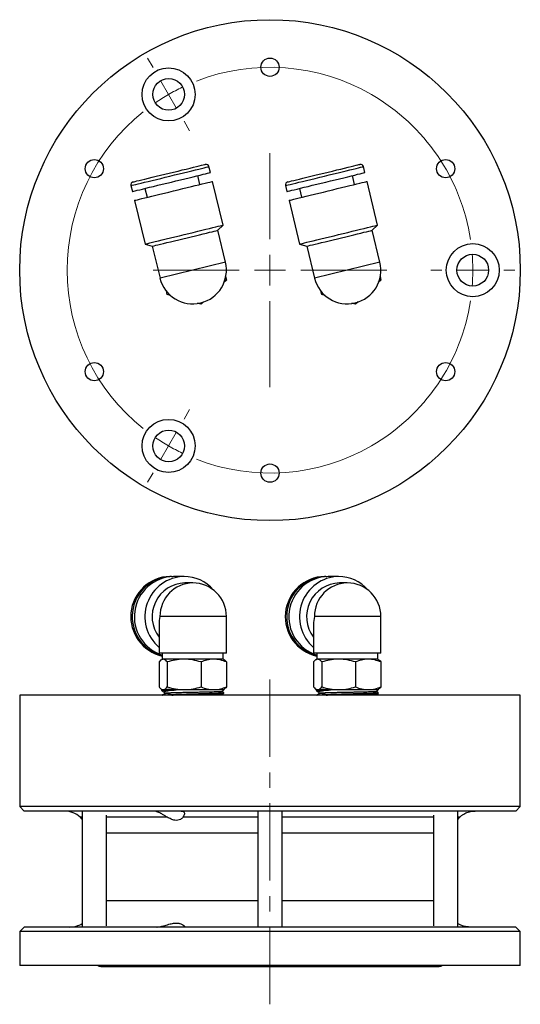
# Model space of a CAD drawing. Header units: inches. Extents: x 0.6 to 15.9, y 0.7 to 10.8.
# Tile 3 of 3: x 7 to 10.3, y 4.5 to 10.8. Entities that reach past the tile are written whole.
import ezdxf

# ---------------------------------------------------------------- set-up
doc = ezdxf.new("R2010")
doc.units = ezdxf.units.IN
doc.header["$MEASUREMENT"] = 0
doc.linetypes.add('CENTERX2', pattern=[0.8, 0.5, -0.1, 0.1, -0.1])

# ---------------------------------------------------------------- blocks, each defined once
blk = doc.blocks.new('SW_CENTERMARKSYMBOL_1')
at = {"color": 0, "linetype": 'Continuous', "lineweight": 18}
for p, q in [((-0.1, 0.1732), (-0.1358, 0.2351)), ((0, 0), (-0.05, 0.0866)), ((0, 0), (0.05, -0.0866)), ((0.1, -0.1732), (0.1358, -0.2351)), ((0.6562, -0.9367), (0.6562, -0.3804)), ((0.6562, -1.1367), (0.6562, -1.0367)), ((0.4562, -1.1367), (-0.1, -1.1367)), ((0.6562, -1.1367), (0.5563, -1.1367)), ((0.6562, -1.1367), (0.6562, -1.2367)), ((0.6562, -1.1367), (0.7562, -1.1367)), ((0.8562, -1.1367), (1.4125, -1.1367)), ((1.7688, -1.1367), (1.6972, -1.1367)), ((1.9688, -1.1367), (1.8687, -1.1367)), ((1.9688, -1.1367), (2.0688, -1.1367)), ((2.1688, -1.1367), (2.2403, -1.1367)), ((0.6562, -1.3367), (0.6562, -1.8929)), ((0.1, -2.1001), (0.1358, -2.0382)), ((0, -2.2733), (0.05, -2.1867)), ((0, -2.2733), (-0.05, -2.3599)), ((-0.1, -2.4465), (-0.1358, -2.5084))]:
    blk.add_line(p, q, dxfattribs=at)
for start, end in [(8.73079, 111.26921), (115.63461, 120), (120, 124.36539), (128.73079, 231.26921), (0, 4.36539), (355.63461, 0), (248.73079, 351.26921), (235.63461, 240), (240, 244.36539)]:
    blk.add_arc((0.6562, -1.1367), 1.3125, start, end, dxfattribs=at)

msp = doc.modelspace()

# ---------------------------------------------------------------- linework, layer by layer
at = {"color": 7, "linetype": 'Continuous', "lineweight": 25}
for p, q in [((8.2741, 9.8402), (8.2648, 9.8785)), ((9.2741, 9.8402), (9.2648, 9.8785)), ((8.2067, 9.7631), (8.1928, 9.8205)), ((9.2067, 9.7631), (9.1928, 9.8205)), ((7.7598, 9.756), (7.7691, 9.7177)), ((8.3566, 9.5001), (8.288, 9.7828)), ((8.7598, 9.756), (8.7691, 9.7177)), ((9.3566, 9.5001), (9.288, 9.7828)), ((7.8504, 9.7374), (7.8643, 9.6801)), ((8.8504, 9.7374), (8.8643, 9.6801)), ((7.783, 9.6603), (7.8515, 9.3776)), ((8.783, 9.6603), (8.8515, 9.3776)), ((8.3216, 9.4668), (8.3566, 9.5001)), ((9.3216, 9.4668), (9.3566, 9.5001)), ((8.3717, 9.2603), (8.3216, 9.4668)), ((9.3717, 9.2603), (9.3216, 9.4668)), ((7.8515, 9.3776), (7.8979, 9.364)), ((7.8979, 9.364), (7.948, 9.1575)), ((8.8515, 9.3776), (8.8979, 9.364)), ((8.8979, 9.364), (8.948, 9.1575)), ((8.3717, 9.2603), (7.948, 9.1575)), ((9.3717, 9.2603), (8.948, 9.1575)), ((8.3779, 9.1448), (8.3605, 9.1282)), ((8.3723, 9.1678), (8.3779, 9.1448)), ((9.3779, 9.1448), (9.3605, 9.1282)), ((9.3723, 9.1678), (9.3779, 9.1448)), ((7.9953, 9.052), (7.9897, 9.0754)), ((8.0161, 9.0459), (7.9953, 9.052)), ((8.9953, 9.052), (8.9897, 9.0754)), ((9.0161, 9.0459), (8.9953, 9.052)), ((8.2134, 8.988), (8.1902, 8.9948)), ((8.23, 9.0038), (8.2134, 8.988)), ((9.2134, 8.988), (9.1902, 8.9948)), ((9.23, 9.0038), (9.2134, 8.988)), ((8.0216, 7.228), (8.0123, 7.228)), ((8.0216, 7.228), (8.0285, 7.2279)), ((8.1041, 7.228), (8.0355, 7.228)), ((9.0216, 7.228), (9.0123, 7.228)), ((9.0216, 7.228), (9.0285, 7.2279)), ((9.1041, 7.228), (9.0355, 7.228)), ((8.1598, 7.1861), (8.1098, 7.1861)), ((9.1598, 7.1861), (9.1098, 7.1861)), ((8.3778, 6.732), (8.3778, 6.9681)), ((9.3778, 6.732), (9.3778, 6.9681)), ((7.9418, 6.9167), (7.9418, 6.732)), ((8.9418, 6.9167), (8.9418, 6.732)), ((8.3778, 6.732), (7.9418, 6.732)), ((7.963, 6.6926), (7.9573, 6.6893)), ((7.963, 6.732), (7.963, 6.6926)), ((7.9685, 6.6926), (7.963, 6.6926)), ((8.1044, 6.6926), (7.9685, 6.6926)), ((8.2957, 6.6926), (8.1044, 6.6926)), ((8.3567, 6.6926), (8.2957, 6.6926)), ((8.3567, 6.6926), (8.3567, 6.732)), ((8.3624, 6.6893), (8.3567, 6.6926)), ((9.3778, 6.732), (8.9418, 6.732)), ((8.963, 6.6926), (8.9573, 6.6893)), ((8.963, 6.732), (8.963, 6.6926)), ((8.9685, 6.6926), (8.963, 6.6926)), ((9.1044, 6.6926), (8.9685, 6.6926)), ((9.2957, 6.6926), (9.1044, 6.6926)), ((9.3567, 6.6926), (9.2957, 6.6926)), ((9.3567, 6.6926), (9.3567, 6.732)), ((9.3624, 6.6893), (9.3567, 6.6926)), ((7.9417, 6.6751), (7.9417, 6.5134)), ((7.9953, 6.6751), (7.9953, 6.5134)), ((8.2134, 6.6751), (8.2134, 6.5134)), ((8.3779, 6.6751), (8.3779, 6.5134)), ((8.9417, 6.6751), (8.9417, 6.5134)), ((8.9953, 6.6751), (8.9953, 6.5134)), ((9.2134, 6.6751), (9.2134, 6.5134)), ((9.3779, 6.6751), (9.3779, 6.5134)), ((7.9573, 6.4991), (7.963, 6.4958)), ((7.9573, 6.4958), (7.9584, 6.4947)), ((7.9573, 6.4958), (7.9972, 6.4958)), ((8.0093, 6.4958), (7.9972, 6.4958)), ((8.0093, 6.4958), (8.3623, 6.4958)), ((8.3498, 6.4833), (8.3623, 6.4958)), ((8.3567, 6.4958), (8.3624, 6.4991)), ((8.9573, 6.4991), (8.963, 6.4958)), ((8.9573, 6.4958), (8.9584, 6.4947)), ((8.9573, 6.4958), (8.9972, 6.4958)), ((9.0093, 6.4958), (8.9972, 6.4958)), ((9.0093, 6.4958), (9.3623, 6.4958)), ((9.3498, 6.4833), (9.3623, 6.4958)), ((9.3567, 6.4958), (9.3624, 6.4991)), ((7.0398, 6.4606), (7.0398, 5.7406)), ((10.2798, 6.4606), (7.0398, 6.4606)), ((7.9574, 6.4921), (7.9575, 6.4916)), ((7.9576, 6.4915), (7.9577, 6.4912)), ((7.9722, 6.4809), (7.9807, 6.4724)), ((7.9803, 6.4731), (7.9791, 6.4708)), ((8.3614, 6.4743), (8.3615, 6.4746)), ((8.3614, 6.4732), (8.3614, 6.4737)), ((8.3616, 6.4738), (8.3617, 6.4743)), ((8.9574, 6.4921), (8.9575, 6.4916)), ((8.9576, 6.4915), (8.9577, 6.4912)), ((8.9722, 6.4809), (8.9807, 6.4724)), ((8.9803, 6.4731), (8.9791, 6.4708)), ((9.3614, 6.4743), (9.3615, 6.4746)), ((9.3614, 6.4732), (9.3614, 6.4737)), ((9.3616, 6.4738), (9.3617, 6.4743)), ((10.2798, 5.7406), (10.2798, 6.4606)), ((7.0398, 5.7406), (7.0698, 5.7106)), ((10.2798, 5.7406), (7.0398, 5.7406)), ((10.2498, 5.7106), (10.2798, 5.7406)), ((10.2498, 5.7106), (7.0698, 5.7106)), ((7.4444, 5.6708), (7.4303, 5.6708)), ((7.4444, 5.7106), (7.4444, 4.9606)), ((7.6019, 4.969), (7.6019, 5.6836)), ((7.9954, 5.6708), (7.6019, 5.6708)), ((8.5811, 5.6708), (8.0962, 5.6708)), ((8.5811, 5.7099), (8.5811, 4.9606)), ((8.7386, 4.9606), (8.7386, 5.7099)), ((9.7177, 5.6708), (8.7386, 5.6708)), ((9.7177, 5.6836), (9.7177, 4.969)), ((9.8752, 4.9606), (9.8752, 5.7106)), ((9.888, 5.6708), (9.8752, 5.6708)), ((7.0698, 4.9606), (7.0398, 4.9306)), ((7.0398, 4.9306), (7.0398, 4.7106)), ((10.2798, 4.9306), (7.0398, 4.9306)), ((10.2498, 4.9606), (7.0698, 4.9606)), ((10.2798, 4.9306), (10.2498, 4.9606)), ((10.2798, 4.7106), (10.2798, 4.9306)), ((10.2798, 4.7106), (7.0398, 4.7106)), ((7.5661, 4.7056), (9.7536, 4.7056))]:
    msp.add_line(p, q, dxfattribs=at)
at = {"color": 8, "linetype": 'Continuous', "lineweight": 25}
for p, q in [((8.3778, 6.9681), (7.948, 6.9681)), ((9.3778, 6.9681), (8.948, 6.9681)), ((7.9603, 6.4886), (7.9598, 6.4884)), ((8.3589, 6.4775), (8.3596, 6.4778)), ((8.9603, 6.4886), (8.9598, 6.4884)), ((9.3589, 6.4775), (9.3596, 6.4778)), ((8.5811, 5.5682), (7.6019, 5.5682)), ((9.7177, 5.5682), (8.7386, 5.5682)), ((8.5811, 5.1302), (7.6019, 5.1302)), ((9.7177, 5.1302), (8.7386, 5.1302))]:
    msp.add_line(p, q, dxfattribs=at)
at = {"color": 7, "linetype": 'CENTERX2', "lineweight": 18}
msp.add_line((8.6598, 4.4606), (8.6598, 6.59), dxfattribs=at)
at = {"color": 7, "linetype": 'Continuous', "lineweight": 25, "flags": 128}
for points in [[(8.0077, 9.8364), (8.0363, 9.8433), (8.0646, 9.8502), (8.092, 9.8568), (8.1181, 9.8631), (8.1425, 9.8691), (8.1649, 9.8745), (8.1849, 9.8793), (8.2022, 9.8835), (8.2166, 9.887), (8.2278, 9.8897), (8.2356, 9.8917), (8.2401, 9.8927), (8.241, 9.893)], [(9.0077, 9.8364), (9.0363, 9.8433), (9.0646, 9.8502), (9.092, 9.8568), (9.1181, 9.8631), (9.1425, 9.8691), (9.1649, 9.8745), (9.1849, 9.8793), (9.2022, 9.8835), (9.2166, 9.887), (9.2278, 9.8897), (9.2356, 9.8917), (9.2401, 9.8927), (9.241, 9.893)], [(7.7743, 9.7798), (7.7753, 9.78), (7.7797, 9.7811), (7.7875, 9.783), (7.7987, 9.7857), (7.8131, 9.7892), (7.8304, 9.7934), (7.8504, 9.7982), (7.8728, 9.8037), (7.8972, 9.8096), (7.9233, 9.8159), (7.9507, 9.8226), (7.979, 9.8294), (8.0077, 9.8364)], [(8.0216, 9.779), (8.0514, 9.7862), (8.0809, 9.7934), (8.1095, 9.8003), (8.1369, 9.8069), (8.1626, 9.8132), (8.1864, 9.8189), (8.2079, 9.8242), (8.2267, 9.8287), (8.2427, 9.8326), (8.2556, 9.8357), (8.2652, 9.838), (8.2713, 9.8395), (8.274, 9.8402), (8.2741, 9.8402)], [(8.7743, 9.7798), (8.7753, 9.78), (8.7797, 9.7811), (8.7875, 9.783), (8.7987, 9.7857), (8.8131, 9.7892), (8.8304, 9.7934), (8.8504, 9.7982), (8.8728, 9.8037), (8.8972, 9.8096), (8.9233, 9.8159), (8.9507, 9.8226), (8.979, 9.8294), (9.0077, 9.8364)], [(9.0216, 9.779), (9.0514, 9.7862), (9.0809, 9.7934), (9.1095, 9.8003), (9.1369, 9.8069), (9.1626, 9.8132), (9.1864, 9.8189), (9.2079, 9.8242), (9.2267, 9.8287), (9.2427, 9.8326), (9.2556, 9.8357), (9.2652, 9.838), (9.2713, 9.8395), (9.274, 9.8402), (9.2741, 9.8402)], [(7.7691, 9.7177), (7.7692, 9.7178), (7.7718, 9.7184), (7.778, 9.7199), (7.7876, 9.7222), (7.8004, 9.7253), (7.8164, 9.7292), (7.8353, 9.7338), (7.8567, 9.739), (7.8805, 9.7448), (7.9063, 9.751), (7.9336, 9.7576), (7.9623, 9.7646), (7.9917, 9.7717), (8.0216, 9.779)], [(8.0355, 9.7216), (8.0654, 9.7288), (8.0948, 9.736), (8.1234, 9.7429), (8.1508, 9.7495), (8.1766, 9.7558), (8.2003, 9.7616), (8.2218, 9.7668), (8.2407, 9.7713), (8.2566, 9.7752), (8.2695, 9.7783), (8.2791, 9.7807), (8.2852, 9.7821), (8.2879, 9.7828), (8.288, 9.7828)], [(8.7691, 9.7177), (8.7692, 9.7178), (8.7718, 9.7184), (8.778, 9.7199), (8.7876, 9.7222), (8.8004, 9.7253), (8.8164, 9.7292), (8.8353, 9.7338), (8.8567, 9.739), (8.8805, 9.7448), (8.9063, 9.751), (8.9336, 9.7576), (8.9623, 9.7646), (8.9917, 9.7717), (9.0216, 9.779)], [(9.0355, 9.7216), (9.0654, 9.7288), (9.0948, 9.736), (9.1234, 9.7429), (9.1508, 9.7495), (9.1766, 9.7558), (9.2003, 9.7616), (9.2218, 9.7668), (9.2407, 9.7713), (9.2566, 9.7752), (9.2695, 9.7783), (9.2791, 9.7807), (9.2852, 9.7821), (9.2879, 9.7828), (9.288, 9.7828)], [(7.783, 9.6603), (7.7831, 9.6604), (7.7857, 9.661), (7.7919, 9.6625), (7.8015, 9.6648), (7.8143, 9.6679), (7.8303, 9.6718), (7.8492, 9.6764), (7.8706, 9.6816), (7.8944, 9.6874), (7.9202, 9.6936), (7.9476, 9.7003), (7.9762, 9.7072), (8.0056, 9.7143), (8.0355, 9.7216)], [(8.783, 9.6603), (8.7831, 9.6604), (8.7857, 9.661), (8.7919, 9.6625), (8.8015, 9.6648), (8.8143, 9.6679), (8.8303, 9.6718), (8.8492, 9.6764), (8.8706, 9.6816), (8.8944, 9.6874), (8.9202, 9.6936), (8.9476, 9.7003), (8.9762, 9.7072), (9.0056, 9.7143), (9.0355, 9.7216)], [(8.1041, 9.4388), (8.1339, 9.4461), (8.1634, 9.4532), (8.192, 9.4602), (8.2194, 9.4668), (8.2451, 9.4731), (8.2689, 9.4788), (8.2904, 9.484), (8.3092, 9.4886), (8.3252, 9.4925), (8.3381, 9.4956), (8.3477, 9.4979), (8.3538, 9.4994), (8.3565, 9.5001), (8.3566, 9.5001)], [(9.1041, 9.4388), (9.1339, 9.4461), (9.1634, 9.4532), (9.192, 9.4602), (9.2194, 9.4668), (9.2451, 9.4731), (9.2689, 9.4788), (9.2904, 9.484), (9.3092, 9.4886), (9.3252, 9.4925), (9.3381, 9.4956), (9.3477, 9.4979), (9.3538, 9.4994), (9.3565, 9.5001), (9.3566, 9.5001)], [(7.8515, 9.3776), (7.8516, 9.3776), (7.8543, 9.3783), (7.8605, 9.3798), (7.87, 9.3821), (7.8829, 9.3852), (7.8989, 9.3891), (7.9177, 9.3937), (7.9392, 9.3989), (7.963, 9.4046), (7.9888, 9.4109), (8.0161, 9.4175), (8.0447, 9.4245), (8.0742, 9.4316), (8.1041, 9.4388)], [(7.8979, 9.364), (7.8986, 9.3642), (7.9025, 9.3651), (7.91, 9.3669), (7.9208, 9.3695), (7.9347, 9.3729), (7.9516, 9.377), (7.9712, 9.3818), (7.9931, 9.3871), (8.0169, 9.3929), (8.0423, 9.399), (8.0688, 9.4055), (8.096, 9.4121), (8.1235, 9.4187), (8.1507, 9.4253), (8.1772, 9.4317), (8.2026, 9.4379), (8.2264, 9.4437), (8.2483, 9.449), (8.2679, 9.4537), (8.2848, 9.4578), (8.2987, 9.4612), (8.3095, 9.4638), (8.317, 9.4656), (8.3209, 9.4666), (8.3216, 9.4668)], [(8.8515, 9.3776), (8.8516, 9.3776), (8.8543, 9.3783), (8.8605, 9.3798), (8.87, 9.3821), (8.8829, 9.3852), (8.8989, 9.3891), (8.9177, 9.3937), (8.9392, 9.3989), (8.963, 9.4046), (8.9888, 9.4109), (9.0161, 9.4175), (9.0447, 9.4245), (9.0742, 9.4316), (9.1041, 9.4388)], [(8.8979, 9.364), (8.8986, 9.3642), (8.9025, 9.3651), (8.91, 9.3669), (8.9208, 9.3695), (8.9347, 9.3729), (8.9516, 9.377), (8.9712, 9.3818), (8.9931, 9.3871), (9.0169, 9.3929), (9.0423, 9.399), (9.0688, 9.4055), (9.096, 9.4121), (9.1235, 9.4187), (9.1507, 9.4253), (9.1772, 9.4317), (9.2026, 9.4379), (9.2264, 9.4437), (9.2483, 9.449), (9.2679, 9.4537), (9.2848, 9.4578), (9.2987, 9.4612), (9.3095, 9.4638), (9.317, 9.4656), (9.3209, 9.4666), (9.3216, 9.4668)], [(7.4303, 5.6708), (7.4408, 5.6606), (7.4444, 5.6565)], [(7.5481, 4.7106), (7.5541, 4.7077), (7.5661, 4.7056)], [(9.7536, 4.7056), (9.7656, 4.7077), (9.7716, 4.7106)]]:
    msp.add_lwpolyline(points, dxfattribs=at)
at = {"color": 8, "linetype": 'Continuous', "lineweight": 25, "flags": 128}
for points in [[(8.0123, 9.8172), (8.0422, 9.8245), (8.0716, 9.8316), (8.1002, 9.8386), (8.1276, 9.8452), (8.1534, 9.8514), (8.1771, 9.8572), (8.1986, 9.8624), (8.2175, 9.867), (8.2334, 9.8709), (8.2463, 9.874), (8.2559, 9.8763), (8.2621, 9.8778), (8.2647, 9.8784), (8.2648, 9.8785)], [(9.0123, 9.8172), (9.0422, 9.8245), (9.0716, 9.8316), (9.1002, 9.8386), (9.1276, 9.8452), (9.1534, 9.8514), (9.1771, 9.8572), (9.1986, 9.8624), (9.2175, 9.867), (9.2334, 9.8709), (9.2463, 9.874), (9.2559, 9.8763), (9.2621, 9.8778), (9.2647, 9.8784), (9.2648, 9.8785)], [(7.7598, 9.756), (7.7599, 9.756), (7.7625, 9.7567), (7.7687, 9.7582), (7.7783, 9.7605), (7.7912, 9.7636), (7.8071, 9.7675), (7.826, 9.772), (7.8474, 9.7773), (7.8712, 9.783), (7.897, 9.7893), (7.9244, 9.7959), (7.953, 9.8028), (7.9824, 9.81), (8.0123, 9.8172)], [(8.7598, 9.756), (8.7599, 9.756), (8.7625, 9.7567), (8.7687, 9.7582), (8.7783, 9.7605), (8.7912, 9.7636), (8.8071, 9.7675), (8.826, 9.772), (8.8474, 9.7773), (8.8712, 9.783), (8.897, 9.7893), (8.9244, 9.7959), (8.953, 9.8028), (8.9824, 9.81), (9.0123, 9.8172)]]:
    msp.add_lwpolyline(points, dxfattribs=at)
at = {"color": 7, "linetype": 'Continuous', "lineweight": 25}
for centre, radius in [((8.6598, 9.2089), 1.62), ((8.6598, 10.5214), 0.0591), ((8.0036, 10.3455), 0.1715), ((8.0036, 10.3455), 0.1025), ((7.5232, 9.8651), 0.0591), ((9.7965, 9.8651), 0.0591), ((9.9723, 9.2089), 0.1715), ((9.9723, 9.2089), 0.1025), ((7.5232, 8.5526), 0.0591), ((9.7965, 8.5526), 0.0591), ((8.0036, 8.0722), 0.1715), ((8.0036, 8.0722), 0.1025), ((8.6598, 7.8964), 0.0591)]:
    msp.add_circle(centre, radius, dxfattribs=at)
for centre, radius, start, end in [((8.2457, 9.8738), 0.0197, 13.63211, 103.63211), ((9.2457, 9.8738), 0.0197, 13.63211, 103.63211), ((7.7789, 9.7606), 0.0197, 103.63211, 193.63211), ((8.7789, 9.7606), 0.0197, 103.63211, 193.63211), ((8.1598, 9.2089), 0.218, 193.63211, 13.63211), ((9.1598, 9.2089), 0.218, 193.63211, 13.63211), ((8.0189, 6.9676), 0.2604, 91.44948, 257.60438), ((8.0283, 6.9675), 0.2605, 91.47101, 255.48694), ((8.0423, 6.9674), 0.2606, 91.50154, 252.27484), ((8.1111, 6.9673), 0.2607, 91.53847, 229.52507), ((8.1032, 6.9782), 0.2498, 40.73132, 89.79187), ((9.0189, 6.9676), 0.2604, 91.44947, 257.60437), ((9.0283, 6.9675), 0.2605, 91.47101, 255.48694), ((9.0423, 6.9674), 0.2606, 91.50155, 252.27484), ((9.1111, 6.9673), 0.2607, 91.53847, 229.52507), ((9.1032, 6.9782), 0.2498, 40.73129, 89.79189), ((8.1151, 6.9679), 0.2183, 91.41016, 217.4453), ((8.1598, 6.9681), 0.218, 0, 90), ((9.1151, 6.9679), 0.2183, 91.41016, 217.4453), ((9.1598, 6.9681), 0.218, 0, 90), ((7.3306, 5.5657), 0.1449, 46.49903, 89.2617), ((7.3646, 5.1166), 0.156, 270, 300.78449)]:
    msp.add_arc(centre, radius, start, end, dxfattribs=at)
at = {"color": 8, "linetype": 'Continuous', "lineweight": 25}
for centre in [(8.1629, 6.9711), (9.1629, 6.9711)]:
    msp.add_arc(centre, 0.215, 90.8302, 180.80684, dxfattribs=at)
at = {"color": 7, "linetype": 'Continuous', "lineweight": 25}
for centre in [(8.1598, 6.9681), (9.1598, 6.9681)]:
    msp.add_ellipse(centre, major_axis=(0.1714, 0.1714), ratio=0.786469, start_param=2.237232, end_param=2.475157, dxfattribs=at)
for points, knots in [([(7.9685, 6.6926), (7.9649, 6.692), (7.9575, 6.6907), (7.9486, 6.6831), (7.9434, 6.677), (7.9417, 6.6751)], [0, 0, 0, 0, 0.403092, 0.812577, 1, 1, 1, 1]), ([(7.9953, 6.6751), (7.9919, 6.6789), (7.985, 6.6866), (7.976, 6.6919), (7.9705, 6.6925), (7.9685, 6.6926)], [0, 0, 0, 0, 0.391332, 0.786628, 1, 1, 1, 1]), ([(8.1044, 6.6926), (8.1018, 6.6926), (8.0822, 6.6925), (8.0453, 6.6886), (8.0121, 6.6796), (7.9953, 6.6751)], [0, 0, 0, 0, 0.070063, 0.53077, 1, 1, 1, 1]), ([(8.2134, 6.6751), (8.1957, 6.68), (8.16, 6.6899), (8.123, 6.6917), (8.1044, 6.6926)], [0, 0, 0, 0, 0.495458, 1, 1, 1, 1]), ([(8.2957, 6.6926), (8.2937, 6.6926), (8.2789, 6.6925), (8.2511, 6.6886), (8.226, 6.6796), (8.2134, 6.6751)], [0, 0, 0, 0, 0.070063, 0.53077, 1, 1, 1, 1]), ([(8.3779, 6.6751), (8.3646, 6.68), (8.3376, 6.6899), (8.3097, 6.6917), (8.2957, 6.6926)], [0, 0, 0, 0, 0.495458, 1, 1, 1, 1]), ([(8.3623, 6.6887), (8.364, 6.6879), (8.3693, 6.6853), (8.3745, 6.6792), (8.3779, 6.6751)], [0, 0, 0, 0, 0.3254937, 1, 1, 1, 1]), ([(8.9685, 6.6926), (8.9649, 6.692), (8.9575, 6.6907), (8.9486, 6.6831), (8.9434, 6.677), (8.9417, 6.6751)], [0, 0, 0, 0, 0.4030922, 0.8125771, 1, 1, 1, 1]), ([(8.9953, 6.6751), (8.9919, 6.6789), (8.985, 6.6866), (8.976, 6.6919), (8.9705, 6.6925), (8.9685, 6.6926)], [0, 0, 0, 0, 0.391332, 0.786628, 1, 1, 1, 1]), ([(9.1044, 6.6926), (9.1018, 6.6926), (9.0822, 6.6925), (9.0453, 6.6886), (9.0121, 6.6796), (8.9953, 6.6751)], [0, 0, 0, 0, 0.070063, 0.53077, 1, 1, 1, 1]), ([(9.2134, 6.6751), (9.1957, 6.68), (9.16, 6.6899), (9.123, 6.6917), (9.1044, 6.6926)], [0, 0, 0, 0, 0.4954581, 1, 1, 1, 1]), ([(9.2957, 6.6926), (9.2937, 6.6926), (9.2789, 6.6925), (9.2511, 6.6886), (9.226, 6.6796), (9.2134, 6.6751)], [0, 0, 0, 0, 0.0700625, 0.5307703, 1, 1, 1, 1]), ([(9.3779, 6.6751), (9.3646, 6.68), (9.3376, 6.6899), (9.3097, 6.6917), (9.2957, 6.6926)], [0, 0, 0, 0, 0.495458, 1, 1, 1, 1]), ([(9.3623, 6.6887), (9.364, 6.6879), (9.3693, 6.6853), (9.3745, 6.6792), (9.3779, 6.6751)], [0, 0, 0, 0, 0.3254936, 1, 1, 1, 1]), ([(7.9417, 6.5134), (7.9437, 6.5111), (7.9491, 6.5049), (7.958, 6.4975), (7.965, 6.4964), (7.9685, 6.4958)], [0, 0, 0, 0, 0.226601, 0.610821, 1, 1, 1, 1]), ([(7.9587, 6.4948), (7.9591, 6.495), (7.9599, 6.4952), (7.9676, 6.4955), (7.9799, 6.4957), (7.9917, 6.4958), (7.9972, 6.4958)], [0, 0, 0, 0, 0.215021, 0.487785, 0.760537, 1, 1, 1, 1]), ([(7.9685, 6.4958), (7.9707, 6.496), (7.9764, 6.4966), (7.9854, 6.5022), (7.992, 6.5096), (7.9953, 6.5134)], [0, 0, 0, 0, 0.244134, 0.620013, 1, 1, 1, 1]), ([(7.9953, 6.5134), (8.013, 6.5085), (8.0488, 6.4985), (8.0857, 6.4967), (8.1044, 6.4958)], [0, 0, 0, 0, 0.495458, 1, 1, 1, 1]), ([(8.0093, 6.4958), (8.0111, 6.4958), (8.0198, 6.4958), (8.0319, 6.4957), (8.0441, 6.4954), (8.0485, 6.4951), (8.0505, 6.495), (8.0513, 6.4948), (8.0514, 6.4947), (8.0515, 6.4947), (8.0515, 6.4947), (8.0515, 6.4947), (8.0515, 6.4946), (8.0514, 6.4946), (8.0508, 6.4944), (8.0491, 6.4942), (8.0474, 6.494), (8.0462, 6.4939)], [0, 0, 0, 0, 0.125252, 0.627894, 0.771617, 0.843472, 0.879454, 0.883974, 0.885111, 0.885565, 0.886023, 0.88643, 0.887123, 0.888939, 0.896196, 0.92496, 1, 1, 1, 1]), ([(8.1044, 6.4958), (8.1069, 6.4958), (8.1265, 6.496), (8.1634, 6.4998), (8.1966, 6.5088), (8.2134, 6.5134)], [0, 0, 0, 0, 0.070063, 0.53077, 1, 1, 1, 1]), ([(8.2134, 6.5134), (8.2268, 6.5085), (8.2537, 6.4985), (8.2816, 6.4967), (8.2957, 6.4958)], [0, 0, 0, 0, 0.495458, 1, 1, 1, 1]), ([(8.2957, 6.4958), (8.2976, 6.4958), (8.3124, 6.496), (8.3402, 6.4998), (8.3653, 6.5088), (8.3779, 6.5134)], [0, 0, 0, 0, 0.070063, 0.53077, 1, 1, 1, 1]), ([(8.3779, 6.5134), (8.3746, 6.5095), (8.3695, 6.5034), (8.3642, 6.5007), (8.3623, 6.4997)], [0, 0, 0, 0, 0.6412121, 1, 1, 1, 1]), ([(8.9417, 6.5134), (8.9437, 6.5111), (8.9491, 6.5049), (8.958, 6.4975), (8.965, 6.4964), (8.9685, 6.4958)], [0, 0, 0, 0, 0.226601, 0.610821, 1, 1, 1, 1]), ([(8.9587, 6.4948), (8.9591, 6.495), (8.9599, 6.4952), (8.9676, 6.4955), (8.9799, 6.4957), (8.9917, 6.4958), (8.9972, 6.4958)], [0, 0, 0, 0, 0.215021, 0.487785, 0.760537, 1, 1, 1, 1]), ([(8.9685, 6.4958), (8.9707, 6.496), (8.9764, 6.4966), (8.9854, 6.5022), (8.992, 6.5096), (8.9953, 6.5134)], [0, 0, 0, 0, 0.244134, 0.620013, 1, 1, 1, 1]), ([(8.9953, 6.5134), (9.013, 6.5085), (9.0488, 6.4985), (9.0857, 6.4967), (9.1044, 6.4958)], [0, 0, 0, 0, 0.495458, 1, 1, 1, 1]), ([(9.0093, 6.4958), (9.0111, 6.4958), (9.0198, 6.4958), (9.0319, 6.4957), (9.0441, 6.4954), (9.0485, 6.4951), (9.0505, 6.495), (9.0513, 6.4948), (9.0514, 6.4947), (9.0515, 6.4947), (9.0515, 6.4947), (9.0515, 6.4947), (9.0515, 6.4946), (9.0514, 6.4946), (9.0508, 6.4944), (9.0491, 6.4942), (9.0474, 6.494), (9.0462, 6.4939)], [0, 0, 0, 0, 0.125253, 0.627895, 0.771617, 0.843473, 0.879454, 0.883974, 0.885111, 0.885565, 0.886023, 0.88643, 0.887123, 0.888939, 0.896196, 0.92496, 1, 1, 1, 1]), ([(9.1044, 6.4958), (9.1069, 6.4958), (9.1265, 6.496), (9.1634, 6.4998), (9.1966, 6.5088), (9.2134, 6.5134)], [0, 0, 0, 0, 0.070063, 0.53077, 1, 1, 1, 1]), ([(9.2134, 6.5134), (9.2268, 6.5085), (9.2537, 6.4985), (9.2816, 6.4967), (9.2957, 6.4958)], [0, 0, 0, 0, 0.495458, 1, 1, 1, 1]), ([(9.2957, 6.4958), (9.2976, 6.4958), (9.3124, 6.496), (9.3402, 6.4998), (9.3653, 6.5088), (9.3779, 6.5134)], [0, 0, 0, 0, 0.070063, 0.53077, 1, 1, 1, 1]), ([(9.3779, 6.5134), (9.3746, 6.5095), (9.3695, 6.5034), (9.3642, 6.5007), (9.3623, 6.4997)], [0, 0, 0, 0, 0.641212, 1, 1, 1, 1]), ([(7.9586, 6.4949), (7.9584, 6.4948), (7.9578, 6.4944), (7.9577, 6.4931), (7.9576, 6.4923)], [0, 0, 0, 0, 0.39843, 1, 1, 1, 1]), ([(7.9598, 6.4884), (7.9596, 6.4883), (7.9593, 6.4882), (7.9596, 6.4882), (7.9597, 6.4882)], [0, 0, 0, 0, 0.813833, 1, 1, 1, 1]), ([(7.9595, 6.4882), (7.9627, 6.4863), (7.967, 6.4839), (7.9713, 6.4814), (7.9723, 6.4808)], [0, 0, 0, 0, 0.760245, 1, 1, 1, 1]), ([(8.0462, 6.4939), (8.0375, 6.4936), (8.0199, 6.493), (7.9982, 6.492), (7.9802, 6.4911), (7.9677, 6.4901), (7.9608, 6.4893), (7.9604, 6.4888), (7.9603, 6.4886)], [0, 0, 0, 0, 0.175107, 0.355051, 0.534244, 0.718635, 0.897784, 1, 1, 1, 1]), ([(7.979, 6.4708), (7.9759, 6.469), (7.9698, 6.4654), (7.9636, 6.4619), (7.9605, 6.4601)], [0, 0, 0, 0, 0.499978, 1, 1, 1, 1]), ([(7.9622, 6.4606), (7.9639, 6.4609), (7.9675, 6.4616), (7.9798, 6.4625), (7.9969, 6.4635), (8.019, 6.4644), (8.0448, 6.4654), (8.0741, 6.4663), (8.1057, 6.4673), (8.139, 6.4683), (8.1727, 6.4692), (8.2063, 6.4702), (8.2383, 6.4711), (8.2683, 6.4721), (8.2951, 6.4731), (8.3182, 6.474), (8.3366, 6.475), (8.35, 6.4759), (8.3578, 6.4768), (8.3586, 6.4773), (8.3589, 6.4775)], [0, 0, 0, 0, 0.054183, 0.110099, 0.167637, 0.223566, 0.281118, 0.337065, 0.394636, 0.450603, 0.508195, 0.564179, 0.621788, 0.677783, 0.735404, 0.791417, 0.849056, 0.90509, 0.962749, 1, 1, 1, 1]), ([(7.9725, 6.4811), (7.972, 6.4816), (7.971, 6.4829), (7.9751, 6.4848), (7.9841, 6.487), (7.9985, 6.4891), (8.0185, 6.4915), (8.0364, 6.4931), (8.0462, 6.4939)], [0, 0, 0, 0, 0.118065, 0.282348, 0.4511, 0.620291, 0.794149, 1, 1, 1, 1]), ([(8.0208, 6.4744), (8.0196, 6.4744), (8.0119, 6.4742), (8, 6.4737), (7.9883, 6.4733), (7.9815, 6.4729), (7.9812, 6.4727), (7.9811, 6.4726)], [0, 0, 0, 0, 0.04859, 0.301477, 0.550276, 0.806327, 1, 1, 1, 1]), ([(8.3496, 6.4834), (8.3492, 6.4832), (8.3482, 6.4828), (8.34, 6.4823), (8.3269, 6.4816), (8.3089, 6.481), (8.287, 6.4804), (8.2613, 6.4797), (8.2331, 6.4791), (8.2027, 6.4785), (8.1716, 6.4779), (8.14, 6.4773), (8.1095, 6.4766), (8.0805, 6.476), (8.0492, 6.4753), (8.0314, 6.4748), (8.0208, 6.4744)], [0, 0, 0, 0, 0.063147, 0.132796, 0.204498, 0.273636, 0.344801, 0.413513, 0.484234, 0.552592, 0.622962, 0.690822, 0.760685, 0.828009, 0.897311, 1, 1, 1, 1]), ([(8.3589, 6.4703), (8.3589, 6.4702), (8.3589, 6.4697), (8.3531, 6.469), (8.3416, 6.4681), (8.3247, 6.4671), (8.303, 6.4661), (8.2774, 6.4652), (8.2483, 6.4642), (8.2169, 6.4633), (8.1837, 6.4623), (8.1529, 6.4614), (8.1336, 6.4609), (8.1256, 6.4606)], [0, 0, 0, 0, 0.029947, 0.131054, 0.229272, 0.33034, 0.428525, 0.529558, 0.627721, 0.728732, 0.82687, 0.927856, 1, 1, 1, 1]), ([(8.3428, 6.4606), (8.3447, 6.4617), (8.3503, 6.465), (8.3559, 6.4682), (8.3596, 6.4703)], [0, 0, 0, 0, 0.344695, 1, 1, 1, 1]), ([(8.3597, 6.478), (8.3566, 6.4797), (8.3534, 6.4816), (8.3502, 6.4834), (8.3501, 6.4835)], [0, 0, 0, 0, 0.960939, 1, 1, 1, 1]), ([(8.9586, 6.4949), (8.9584, 6.4948), (8.9578, 6.4944), (8.9577, 6.4931), (8.9576, 6.4923)], [0, 0, 0, 0, 0.398431, 1, 1, 1, 1]), ([(8.9598, 6.4884), (8.9596, 6.4883), (8.9593, 6.4882), (8.9596, 6.4882), (8.9597, 6.4882)], [0, 0, 0, 0, 0.813833, 1, 1, 1, 1]), ([(8.9595, 6.4882), (8.9627, 6.4863), (8.967, 6.4839), (8.9713, 6.4814), (8.9723, 6.4808)], [0, 0, 0, 0, 0.760245, 1, 1, 1, 1]), ([(9.0462, 6.4939), (9.0375, 6.4936), (9.0199, 6.493), (8.9982, 6.492), (8.9802, 6.4911), (8.9677, 6.4901), (8.9608, 6.4893), (8.9604, 6.4888), (8.9603, 6.4886)], [0, 0, 0, 0, 0.175106, 0.355051, 0.534244, 0.718635, 0.897784, 1, 1, 1, 1]), ([(8.979, 6.4708), (8.9759, 6.469), (8.9698, 6.4654), (8.9636, 6.4619), (8.9605, 6.4601)], [0, 0, 0, 0, 0.499977, 1, 1, 1, 1]), ([(8.9622, 6.4606), (8.9639, 6.4609), (8.9675, 6.4616), (8.9798, 6.4625), (8.9969, 6.4635), (9.019, 6.4644), (9.0448, 6.4654), (9.0741, 6.4663), (9.1057, 6.4673), (9.139, 6.4683), (9.1727, 6.4692), (9.2063, 6.4702), (9.2383, 6.4711), (9.2683, 6.4721), (9.2951, 6.4731), (9.3182, 6.474), (9.3366, 6.475), (9.35, 6.4759), (9.3578, 6.4768), (9.3586, 6.4773), (9.3589, 6.4775)], [0, 0, 0, 0, 0.054183, 0.110099, 0.167637, 0.223566, 0.281118, 0.337065, 0.394636, 0.450603, 0.508195, 0.564179, 0.621788, 0.677783, 0.735404, 0.791417, 0.849056, 0.90509, 0.962749, 1, 1, 1, 1]), ([(8.9725, 6.4811), (8.972, 6.4816), (8.971, 6.4829), (8.9751, 6.4848), (8.9841, 6.487), (8.9985, 6.4891), (9.0185, 6.4915), (9.0364, 6.4931), (9.0462, 6.4939)], [0, 0, 0, 0, 0.118065, 0.282348, 0.4511, 0.620291, 0.794149, 1, 1, 1, 1]), ([(9.0208, 6.4744), (9.0196, 6.4744), (9.0119, 6.4742), (9, 6.4737), (8.9883, 6.4733), (8.9815, 6.4729), (8.9812, 6.4727), (8.9811, 6.4726)], [0, 0, 0, 0, 0.04859, 0.301477, 0.550276, 0.806327, 1, 1, 1, 1]), ([(9.3496, 6.4834), (9.3492, 6.4832), (9.3482, 6.4828), (9.34, 6.4823), (9.3269, 6.4816), (9.3089, 6.481), (9.287, 6.4804), (9.2613, 6.4797), (9.2331, 6.4791), (9.2027, 6.4785), (9.1716, 6.4779), (9.14, 6.4773), (9.1095, 6.4766), (9.0805, 6.476), (9.0492, 6.4753), (9.0314, 6.4748), (9.0208, 6.4744)], [0, 0, 0, 0, 0.063147, 0.132796, 0.204498, 0.273636, 0.344801, 0.413513, 0.484234, 0.552592, 0.622962, 0.690822, 0.760685, 0.828009, 0.897311, 1, 1, 1, 1]), ([(9.3589, 6.4703), (9.3589, 6.4702), (9.3589, 6.4697), (9.3531, 6.469), (9.3416, 6.4681), (9.3247, 6.4671), (9.303, 6.4661), (9.2774, 6.4652), (9.2483, 6.4642), (9.2169, 6.4633), (9.1837, 6.4623), (9.1529, 6.4614), (9.1336, 6.4609), (9.1256, 6.4606)], [0, 0, 0, 0, 0.029947, 0.131054, 0.229272, 0.33034, 0.428525, 0.529558, 0.627721, 0.728732, 0.82687, 0.927856, 1, 1, 1, 1]), ([(9.3428, 6.4606), (9.3447, 6.4617), (9.3503, 6.465), (9.3559, 6.4682), (9.3596, 6.4703)], [0, 0, 0, 0, 0.344694, 1, 1, 1, 1]), ([(9.3597, 6.478), (9.3566, 6.4797), (9.3534, 6.4816), (9.3502, 6.4834), (9.3501, 6.4835)], [0, 0, 0, 0, 0.960942, 1, 1, 1, 1]), ([(7.9954, 5.6708), (7.9893, 5.6744), (7.9771, 5.6816), (7.956, 5.6937), (7.9371, 5.7031), (7.9223, 5.7085), (7.9138, 5.7105), (7.9099, 5.7106), (7.9084, 5.7106)], [0, 0, 0, 0, 0.174589, 0.349043, 0.624823, 0.764293, 0.903673, 1, 1, 1, 1]), ([(8.0962, 5.6708), (8.0915, 5.6658), (8.0833, 5.6571), (8.0641, 5.6493), (8.0425, 5.6499), (8.0189, 5.6583), (8.0034, 5.6666), (7.9954, 5.6708)], [0, 0, 0, 0, 0.243557, 0.421397, 0.600715, 0.793692, 1, 1, 1, 1]), ([(8.0841, 5.7106), (8.0863, 5.7106), (8.0943, 5.7105), (8.1035, 5.7064), (8.1069, 5.6974), (8.1051, 5.687), (8.1014, 5.6783), (8.0976, 5.6729), (8.0962, 5.6708)], [0, 0, 0, 0, 0.092044, 0.33178, 0.567467, 0.731713, 0.900688, 1, 1, 1, 1]), ([(9.8752, 5.6569), (9.8757, 5.6575), (9.8781, 5.6607), (9.8835, 5.6663), (9.888, 5.6708)], [0, 0, 0, 0, 0.180714, 1, 1, 1, 1]), ([(9.888, 5.6708), (9.8917, 5.6744), (9.8992, 5.6815), (9.9165, 5.6936), (9.9367, 5.703), (9.9582, 5.7085), (9.9735, 5.7105), (9.9832, 5.7106), (9.9871, 5.7106)], [0, 0, 0, 0, 0.1722528, 0.3490311, 0.6248005, 0.7615672, 0.9036762, 1, 1, 1, 1]), ([(7.9273, 4.9606), (7.9282, 4.9606), (7.9357, 4.9607), (7.9527, 4.9633), (7.9814, 4.971), (8.0125, 4.9803), (8.0438, 4.9865), (8.0645, 4.986), (8.0828, 4.9823), (8.0977, 4.9754), (8.1058, 4.9673), (8.1057, 4.9645), (8.1057, 4.9639)], [0, 0, 0, 0, 0.01604, 0.131636, 0.252316, 0.390013, 0.513325, 0.637167, 0.672702, 0.814367, 0.955637, 1, 1, 1, 1]), ([(9.9512, 4.9606), (9.9424, 4.9611), (9.9236, 4.9621), (9.8993, 4.9695), (9.883, 4.9775), (9.8772, 4.9812), (9.8752, 4.9824)], [0, 0, 0, 0, 0.250418, 0.535784, 0.846104, 1, 1, 1, 1])]:
    msp.add_open_spline(points, degree=3, knots=knots, dxfattribs=at)
at = {"color": 8, "linetype": 'Continuous', "lineweight": 25}
for points, knots in [([(7.9972, 6.4958), (7.9891, 6.4954), (7.9748, 6.4946), (7.963, 6.4936), (7.9575, 6.4928), (7.958, 6.4923), (7.9581, 6.4922)], [0, 0, 0, 0, 0.3448569, 0.6056743, 0.8740582, 1, 1, 1, 1]), ([(7.9579, 6.4916), (7.9581, 6.4919), (7.9584, 6.4924), (7.9657, 6.4933), (7.9785, 6.4943), (7.9937, 6.4951), (8.0052, 6.4956), (8.0093, 6.4958)], [0, 0, 0, 0, 0.182685, 0.412239, 0.641855, 0.871473, 1, 1, 1, 1]), ([(8.9972, 6.4958), (8.9891, 6.4954), (8.9748, 6.4946), (8.963, 6.4936), (8.9575, 6.4928), (8.958, 6.4923), (8.9581, 6.4922)], [0, 0, 0, 0, 0.344857, 0.6056743, 0.8740582, 1, 1, 1, 1]), ([(8.958, 6.4916), (8.9581, 6.4919), (8.9584, 6.4924), (8.9657, 6.4933), (8.9785, 6.4943), (8.9937, 6.4951), (9.0052, 6.4956), (9.0093, 6.4958)], [0, 0, 0, 0, 0.180083, 0.410367, 0.640715, 0.871064, 1, 1, 1, 1]), ([(7.98, 6.4707), (7.9806, 6.4711), (7.9821, 6.4719), (7.9957, 6.4731), (8.0124, 6.474), (8.0208, 6.4744)], [0, 0, 0, 0, 0.270299, 0.635118, 1, 1, 1, 1]), ([(8.3614, 6.4743), (8.361, 6.474), (8.3603, 6.4734), (8.352, 6.4725), (8.3387, 6.4715), (8.32, 6.4706), (8.2969, 6.4696), (8.2697, 6.4686), (8.2397, 6.4677), (8.2071, 6.4667), (8.1735, 6.4658), (8.1392, 6.4648), (8.1059, 6.4638), (8.0737, 6.4629), (8.0445, 6.4619), (8.0232, 6.4612), (8.0136, 6.4607), (8.011, 6.4606)], [0, 0, 0, 0, 0.064168, 0.133382, 0.204604, 0.273795, 0.344993, 0.414165, 0.485343, 0.554499, 0.625662, 0.694795, 0.765935, 0.835044, 0.906158, 0.975247, 1, 1, 1, 1]), ([(8.0241, 6.4606), (8.0247, 6.4607), (8.0331, 6.461), (8.053, 6.4617), (8.083, 6.4626), (8.1157, 6.4636), (8.1495, 6.4645), (8.1836, 6.4655), (8.2171, 6.4665), (8.2489, 6.4674), (8.2783, 6.4684), (8.3042, 6.4693), (8.3261, 6.4703), (8.3432, 6.4713), (8.355, 6.4722), (8.3611, 6.4731), (8.361, 6.4736), (8.361, 6.4738)], [0, 0, 0, 0, 0.006221, 0.079176, 0.152131, 0.225113, 0.298095, 0.3711, 0.444105, 0.517128, 0.590151, 0.663191, 0.736231, 0.809298, 0.882366, 0.955457, 1, 1, 1, 1]), ([(8.98, 6.4707), (8.9806, 6.4711), (8.9821, 6.4719), (8.9957, 6.4731), (9.0124, 6.474), (9.0208, 6.4744)], [0, 0, 0, 0, 0.270299, 0.635118, 1, 1, 1, 1]), ([(9.3614, 6.4743), (9.361, 6.474), (9.3603, 6.4734), (9.352, 6.4725), (9.3387, 6.4715), (9.32, 6.4706), (9.2969, 6.4696), (9.2697, 6.4686), (9.2397, 6.4677), (9.2071, 6.4667), (9.1735, 6.4658), (9.1392, 6.4648), (9.1059, 6.4638), (9.0737, 6.4629), (9.0445, 6.4619), (9.0232, 6.4612), (9.0136, 6.4607), (9.011, 6.4606)], [0, 0, 0, 0, 0.064168, 0.133382, 0.204605, 0.273795, 0.344993, 0.414164, 0.485343, 0.554499, 0.625662, 0.694795, 0.765935, 0.835044, 0.906158, 0.975247, 1, 1, 1, 1]), ([(9.0241, 6.4606), (9.0247, 6.4607), (9.0331, 6.461), (9.053, 6.4617), (9.083, 6.4626), (9.1157, 6.4636), (9.1495, 6.4645), (9.1836, 6.4655), (9.2171, 6.4665), (9.2489, 6.4674), (9.2783, 6.4684), (9.3042, 6.4693), (9.3261, 6.4703), (9.3432, 6.4713), (9.355, 6.4722), (9.3611, 6.4731), (9.361, 6.4736), (9.361, 6.4738)], [0, 0, 0, 0, 0.006222, 0.079185, 0.152149, 0.22514, 0.298131, 0.371145, 0.444159, 0.517191, 0.590222, 0.663271, 0.73632, 0.809397, 0.882473, 0.955573, 1, 1, 1, 1])]:
    msp.add_open_spline(points, degree=3, knots=knots, dxfattribs=at)

# ---------------------------------------------------------------- block references
at = {"color": 7, "linetype": 'Continuous', "lineweight": 18}
msp.add_blockref('SW_CENTERMARKSYMBOL_1', (8.0036, 10.3455), dxfattribs=at)

doc.saveas('drawing.dxf')
